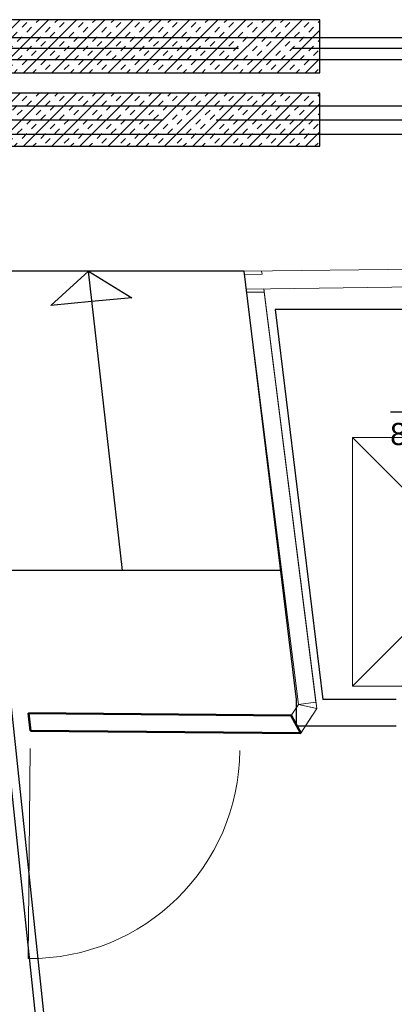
# Model space of a CAD drawing. Header units: millimetres. Extents: x 0 to 83130, y 0 to 57204.
# Tile 6 of 67: x 8817 to 10930, y 17044 to 22599. Entities that reach past the tile are written whole.
import ezdxf
from ezdxf.enums import TextEntityAlignment as Align

# ---------------------------------------------------------------- set-up
doc = ezdxf.new("R2010")
doc.units = ezdxf.units.MM
doc.header["$LTSCALE"] = 100
doc.header["$MEASUREMENT"] = 0
doc.linetypes.add('2V-CENT', pattern=[23, 20, -1.5, 0, -1.5])
doc.layers.get('0').update_dxf_attribs({"linetype": 'CONTINUOUS'})
doc.layers.add('20603A200D001$0$A-DOOR', color=31, linetype='CONTINUOUS', lineweight=13)
doc.layers.add('20603A200D001$0$A-WALL', color=7, linetype='CONTINUOUS', lineweight=13)
for name, color, linetype in [('20603A200D001$0$A12-HEL2', 251, 'CONTINUOUS'), ('20603A200D001$0$A12-HEL3', 251, 'CONTINUOUS'), ('20603A200D001$0$A12-HEL4', 251, 'CONTINUOUS'), ('20603A200D001$0$A28-HEL1', 251, 'CONTINUOUS'), ('20603A200D001$0$A28-HEL2', 251, 'CONTINUOUS'), ('V060-', 3, 'CONTINUOUS'), ('V061-', 1, 'CONTINUOUS'), ('xref', 7, 'CONTINUOUS')]:
    doc.layers.add(name, color=color, linetype=linetype)
doc.styles.add('FISO', font='fiso')

# ---------------------------------------------------------------- blocks, each defined once
blk = doc.blocks.new('*X144')
at = {"color": 0}
for p, q in [((8510.4, 22033.8), (8660.9, 22184.4)), ((8511.8, 22141.3), (8538.3, 22167.8)), ((8520, 21884.4), (8820, 22184.4)), ((8591.3, 22167.8), (8607.9, 22184.4)), ((8679.1, 21884.4), (8979.1, 22184.4)), ((8697.4, 22167.8), (8714, 22184.4)), ((8723.9, 22141.3), (8750.4, 22167.8)), ((8830, 22141.3), (8856.5, 22167.8)), ((8838.2, 21884.4), (9138.2, 22184.4)), ((8909.5, 22167.8), (8926.1, 22184.4)), ((8997.3, 21884.4), (9297.3, 22184.4)), ((9015.6, 22167.8), (9032.2, 22184.4)), ((9042.1, 22141.3), (9068.6, 22167.8)), ((9148.2, 22141.3), (9174.7, 22167.8)), ((9156.4, 21884.4), (9456.4, 22184.4)), ((9227.7, 22167.8), (9244.3, 22184.4)), ((9315.5, 21884.4), (9615.5, 22184.4)), ((9333.8, 22167.8), (9350.4, 22184.4)), ((9360.3, 22141.3), (9386.8, 22167.8)), ((9466.4, 22141.3), (9492.9, 22167.8)), ((9474.6, 21884.4), (9774.6, 22184.4)), ((9545.9, 22167.8), (9562.5, 22184.4)), ((9633.7, 21884.4), (9933.7, 22184.4)), ((9652, 22167.8), (9668.6, 22184.4)), ((9678.5, 22141.3), (9705, 22167.8)), ((9784.6, 22141.3), (9811.1, 22167.8)), ((9792.8, 21884.4), (10092.8, 22184.4)), ((9864.1, 22167.8), (9880.7, 22184.4)), ((9951.9, 21884.4), (10251.9, 22184.4)), ((9970.2, 22167.8), (9986.8, 22184.4)), ((9996.7, 22141.3), (10023.2, 22167.8)), ((10102.8, 22141.3), (10129.3, 22167.8)), ((10111, 21884.4), (10411, 22184.4)), ((10182.3, 22167.8), (10198.9, 22184.4)), ((10288.4, 22167.8), (10305, 22184.4)), ((10314.9, 22141.3), (10341.4, 22167.8)), ((10421, 22141.3), (10447.5, 22167.8)), ((10500.5, 22167.8), (10510.4, 22177.6)), ((8538.3, 22114.8), (8564.8, 22141.3)), ((8644.4, 22114.8), (8670.9, 22141.3)), ((8670.9, 22088.2), (8697.4, 22114.8)), ((8777, 22088.2), (8803.5, 22114.8)), ((8856.5, 22114.8), (8883, 22141.3)), ((8962.6, 22114.8), (8989.1, 22141.3)), ((8989.1, 22088.2), (9015.6, 22114.8)), ((9095.2, 22088.2), (9121.7, 22114.8)), ((9174.7, 22114.8), (9201.2, 22141.3)), ((9280.8, 22114.8), (9307.3, 22141.3)), ((9307.3, 22088.2), (9333.8, 22114.8)), ((9413.4, 22088.2), (9439.9, 22114.8)), ((9492.9, 22114.8), (9519.4, 22141.3)), ((9599, 22114.8), (9625.5, 22141.3)), ((9625.5, 22088.2), (9652, 22114.8)), ((9731.6, 22088.2), (9758.1, 22114.8)), ((9811.1, 22114.8), (9837.6, 22141.3)), ((9917.2, 22114.8), (9943.7, 22141.3)), ((9943.7, 22088.2), (9970.2, 22114.8)), ((10049.8, 22088.2), (10076.3, 22114.8)), ((10129.3, 22114.8), (10155.8, 22141.3)), ((10235.4, 22114.8), (10261.9, 22141.3)), ((10261.9, 22088.2), (10288.4, 22114.8)), ((10270.1, 21884.4), (10510.4, 22124.6)), ((10368, 22088.2), (10394.5, 22114.8)), ((10447.5, 22114.8), (10474, 22141.3)), ((8510.4, 22086.8), (8511.8, 22088.2)), ((8591.3, 22061.7), (8617.9, 22088.2)), ((8617.9, 22035.2), (8644.4, 22061.7)), ((8723.9, 22035.2), (8750.4, 22061.7)), ((8803.5, 22061.7), (8830, 22088.2)), ((8909.5, 22061.7), (8936.1, 22088.2)), ((8936.1, 22035.2), (8962.6, 22061.7)), ((9042.1, 22035.2), (9068.6, 22061.7)), ((9121.7, 22061.7), (9148.2, 22088.2)), ((9227.7, 22061.7), (9254.3, 22088.2)), ((9254.3, 22035.2), (9280.8, 22061.7)), ((9360.3, 22035.2), (9386.8, 22061.7)), ((9439.9, 22061.7), (9466.4, 22088.2)), ((9545.9, 22061.7), (9572.5, 22088.2)), ((9572.5, 22035.2), (9599, 22061.7)), ((9678.5, 22035.2), (9705, 22061.7)), ((9758.1, 22061.7), (9784.6, 22088.2)), ((9864.1, 22061.7), (9890.7, 22088.2)), ((9890.7, 22035.2), (9917.2, 22061.7)), ((9996.7, 22035.2), (10023.2, 22061.7)), ((10076.3, 22061.7), (10102.8, 22088.2)), ((10182.3, 22061.7), (10208.9, 22088.2)), ((10208.9, 22035.2), (10235.4, 22061.7)), ((10314.9, 22035.2), (10341.4, 22061.7)), ((10394.5, 22061.7), (10421, 22088.2)), ((10500.5, 22061.7), (10510.4, 22071.6)), ((8538.3, 22008.7), (8564.8, 22035.2)), ((8564.8, 21982.2), (8591.3, 22008.7)), ((8670.9, 21982.2), (8697.4, 22008.7)), ((8750.4, 22008.7), (8777, 22035.2)), ((8856.5, 22008.7), (8883, 22035.2)), ((8883, 21982.2), (8909.5, 22008.7)), ((8989.1, 21982.2), (9015.6, 22008.7)), ((9068.6, 22008.7), (9095.2, 22035.2)), ((9174.7, 22008.7), (9201.2, 22035.2)), ((9201.2, 21982.2), (9227.7, 22008.7)), ((9307.3, 21982.2), (9333.8, 22008.7)), ((9386.8, 22008.7), (9413.4, 22035.2)), ((9492.9, 22008.7), (9519.4, 22035.2)), ((9519.4, 21982.2), (9545.9, 22008.7)), ((9625.5, 21982.2), (9652, 22008.7)), ((9705, 22008.7), (9731.6, 22035.2)), ((9811.1, 22008.7), (9837.6, 22035.2)), ((9837.6, 21982.2), (9864.1, 22008.7)), ((9943.7, 21982.2), (9970.2, 22008.7)), ((10023.2, 22008.7), (10049.8, 22035.2)), ((10129.3, 22008.7), (10155.8, 22035.2)), ((10155.8, 21982.2), (10182.3, 22008.7)), ((10261.9, 21982.2), (10288.4, 22008.7)), ((10341.4, 22008.7), (10368, 22035.2)), ((10447.5, 22008.7), (10474, 22035.2)), ((10474, 21982.2), (10500.5, 22008.7)), ((8510.4, 21980.8), (8511.8, 21982.2)), ((8511.8, 21929.1), (8538.3, 21955.7)), ((8617.9, 21929.1), (8644.4, 21955.7)), ((8697.4, 21955.7), (8723.9, 21982.2)), ((8803.5, 21955.7), (8830, 21982.2)), ((8830, 21929.1), (8856.5, 21955.7)), ((8936.1, 21929.1), (8962.6, 21955.7)), ((9015.6, 21955.7), (9042.1, 21982.2)), ((9121.7, 21955.7), (9148.2, 21982.2)), ((9148.2, 21929.1), (9174.7, 21955.7)), ((9254.3, 21929.1), (9280.8, 21955.7)), ((9333.8, 21955.7), (9360.3, 21982.2)), ((9439.9, 21955.7), (9466.4, 21982.2)), ((9466.4, 21929.1), (9492.9, 21955.7)), ((9572.5, 21929.1), (9599, 21955.7)), ((9652, 21955.7), (9678.5, 21982.2)), ((9758.1, 21955.7), (9784.6, 21982.2)), ((9784.6, 21929.1), (9811.1, 21955.7)), ((9890.7, 21929.1), (9917.2, 21955.7)), ((9970.2, 21955.7), (9996.7, 21982.2)), ((10076.3, 21955.7), (10102.8, 21982.2)), ((10102.8, 21929.1), (10129.3, 21955.7)), ((10208.9, 21929.1), (10235.4, 21955.7)), ((10288.4, 21955.7), (10314.9, 21982.2)), ((10394.5, 21955.7), (10421, 21982.2)), ((10421, 21929.1), (10447.5, 21955.7)), ((10429.2, 21884.4), (10510.4, 21965.5)), ((8573.1, 21884.4), (8591.3, 21902.6)), ((8644.4, 21902.6), (8670.9, 21929.1)), ((8750.4, 21902.6), (8777, 21929.1)), ((8785.2, 21884.4), (8803.5, 21902.6)), ((8891.3, 21884.4), (8909.5, 21902.6)), ((8962.6, 21902.6), (8989.1, 21929.1)), ((9068.6, 21902.6), (9095.2, 21929.1)), ((9103.4, 21884.4), (9121.7, 21902.6)), ((9209.5, 21884.4), (9227.7, 21902.6)), ((9280.8, 21902.6), (9307.3, 21929.1)), ((9386.8, 21902.6), (9413.4, 21929.1)), ((9421.6, 21884.4), (9439.9, 21902.6)), ((9527.7, 21884.4), (9545.9, 21902.6)), ((9599, 21902.6), (9625.5, 21929.1)), ((9705, 21902.6), (9731.6, 21929.1)), ((9739.8, 21884.4), (9758.1, 21902.6)), ((9845.9, 21884.4), (9864.1, 21902.6)), ((9917.2, 21902.6), (9943.7, 21929.1)), ((10023.2, 21902.6), (10049.8, 21929.1)), ((10058, 21884.4), (10076.3, 21902.6)), ((10164.1, 21884.4), (10182.3, 21902.6)), ((10235.4, 21902.6), (10261.9, 21929.1)), ((10341.4, 21902.6), (10368, 21929.1)), ((10376.2, 21884.4), (10394.5, 21902.6)), ((10482.3, 21884.4), (10500.5, 21902.6))]:
    blk.add_line(p, q, dxfattribs=at)
blk = doc.blocks.new('20603A200D001$0$VT- 526626 - VT--320402-P03')
at = {"layer": '20603A200D001$0$A-WALL'}
for p, q in [((27271.5, 18870.5), (25550.5, 18848.5)), ((25550.5, 18848.5), (25563.1, 18748.7)), ((27271.5, 18870.5), (26538.1, 18861.1)), ((27271.5, 18870.5), (26538.1, 18855.9)), ((26538.1, 18861.1), (27271.5, 18870.5)), ((26538.1, 18855.9), (27271.5, 18870.5)), ((26538.1, 18855.9), (26538.1, 18861.1)), ((26538.1, 18861.1), (26538.1, 18855.9)), ((27271.2, 18770.5), (27271.5, 18870.5)), ((27271.2, 18770.5), (27271.5, 18870.5)), ((27271.5, 18870.5), (27271.2, 18770.5)), ((27271.2, 18770.5), (25563.1, 18748.7)), ((25563.1, 18748.7), (27271.2, 18770.5)), ((25563.1, 18748.7), (27271.2, 18770.5))]:
    blk.add_line(p, q, dxfattribs=at)
blk = doc.blocks.new('20603A200D001$0$VT- 526626 - VT- 526626-320406-P03')
blk.add_blockref('20603A200D001$0$VT- 526626 - VT--320402-P03', (0, 0))
blk = doc.blocks.new('20603A200D001$0$VT- 526951 - VT--320411-P03')
at = {"layer": '20603A200D001$0$A-WALL'}
for p, q in [((25552.8, 18830.6), (25653.4, 18831.6)), ((25653.4, 18831.6), (25552.8, 18830.6)), ((25651.1, 18849.8), (25653.4, 18831.6)), ((25653.4, 18831.6), (25651.1, 18849.8)), ((25663.7, 18749.9), (25563.1, 18748.7)), ((25663.7, 18749.9), (25563.1, 18748.7)), ((25563.1, 18748.7), (25663.7, 18749.9)), ((25858.5, 16405.5), (25563.1, 18748.7)), ((25565.3, 18730.7), (25666, 18731.7)), ((25666, 18731.7), (25565.3, 18730.7)), ((25962.2, 16382.3), (25663.7, 18749.9)), ((25666, 18731.7), (25663.7, 18749.9)), ((25663.7, 18749.9), (25666, 18731.7)), ((25957.7, 16418), (25666, 18731.7)), ((25666, 18731.7), (25957.7, 16418)), ((25858.5, 16405.5), (25957.7, 16418)), ((25957.7, 16418), (25858.5, 16405.5)), ((25858.5, 16405.5), (25936.4, 16388.1)), ((25858.5, 16405.5), (25962.2, 16382.3)), ((25936.4, 16388.1), (25858.5, 16405.5)), ((25959, 16408), (25957.7, 16418)), ((25957.7, 16418), (25959, 16408))]:
    blk.add_line(p, q, dxfattribs=at)
blk = doc.blocks.new('20603A200D001$0$VT- 526951 - VT- 526951-320415-P03')
blk.add_blockref('20603A200D001$0$VT- 526951 - VT--320411-P03', (0, 0))
blk = doc.blocks.new('20603A200D001$0$VT- 527170 - VT--320420-P03')
at = {"layer": '20603A200D001$0$A-WALL'}
for p, q in [((25858.5, 16405.5), (25818.5, 16342.5)), ((25962.2, 16382.3), (25858.5, 16405.5)), ((25936.4, 16388.1), (25858.5, 16405.5)), ((25858.5, 16405.5), (25936.4, 16388.1)), ((25818.5, 16342.5), (25873.2, 16242)), ((25873.2, 16242), (25962.2, 16382.3)), ((25873.2, 16242), (25937, 16342.6)), ((25937, 16342.6), (25873.2, 16242))]:
    blk.add_line(p, q, dxfattribs=at)
blk = doc.blocks.new('20603A200D001$0$VT- 527170 - VT- 527170-320424-P03')
blk.add_blockref('20603A200D001$0$VT- 527170 - VT--320420-P03', (0, 0))
blk = doc.blocks.new('20603A200D001$0$VT- 527326 - VT--320429-P03')
at = {"layer": '20603A200D001$0$A-WALL', "lineweight": 50}
for p, q in [((25818.5, 16342.5), (24335.2, 16355.6)), ((24335.2, 16355.6), (24347, 16255.5)), ((25873.2, 16242), (25818.5, 16342.5)), ((24347, 16255.5), (25873.2, 16242))]:
    blk.add_line(p, q, dxfattribs=at)
blk = doc.blocks.new('20603A200D001$0$VT- 527326 - VT- 527326-320433-P03')
blk.add_blockref('20603A200D001$0$VT- 527326 - VT--320429-P03', (0, 0))
blk = doc.blocks.new('20603A200D001$0$DOOR 80 - DOOR 80-403482-P03')
at = {"layer": '20603A200D001$0$A-DOOR'}
blk.add_line((24344.6, 16155.5), (24334.1, 14971.5), dxfattribs=at)
blk.add_arc((24344.6, 16155.5), 1184, 269.4949, 359.4949, dxfattribs=at)
blk = doc.blocks.new('20603A200D001')
at = {"layer": '20603A200D001$0$A12-HEL2', "color": 7, "linetype": 'Continuous', "lineweight": 0}
for points in [[(26164, 17911.5), (27567, 16508.5)], [(26164, 16508.5), (27567, 17911.5)], [(26164, 16508.5), (26164, 17911.5)], [(26164, 17911.5), (27567, 17911.5)], [(26164, 16508.5), (26460.5, 16508.5)]]:
    blk.add_lwpolyline(points, dxfattribs=at)
at = {"layer": '20603A200D001$0$A12-HEL3', "color": 7}
blk.add_lwpolyline([(24199, 16765), (25524.3, 4222.1)], dxfattribs=at)
at = {"layer": '20603A200D001$0$A12-HEL4', "color": 7}
for points in [[(25550.5, 18848.5), (25845.1, 16433.5)], [(25727.8, 18633.5), (25996.3, 16433.5)], [(27450.5, 18633.5), (25727.8, 18633.5)], [(24149.3, 16759.8), (25479.5, 4169.9)], [(25845.1, 16433.5), (25845.1, 16283.5)], [(26410.5, 16433.5), (25996.3, 16433.5)], [(25845.1, 16283.5), (26410.5, 16283.5)]]:
    blk.add_lwpolyline(points, dxfattribs=at)
at = {"layer": '20603A200D001$0$A28-HEL1', "color": 7}
blk.add_lwpolyline([(24690.9, 18677.3), (24461.9, 18655.7), (24674.7, 18848.5), (24919.9, 18698.8)], close=True, dxfattribs=at)
blk.add_lwpolyline([(24866.6, 17161), (24674.7, 18848.5)], dxfattribs=at)
at = {"layer": '20603A200D001$0$A28-HEL2', "color": 7}
for points in [[(25550.5, 18848.5), (23948.6, 18848.5)], [(25756.4, 17161), (24154.5, 17161)]]:
    blk.add_lwpolyline(points, dxfattribs=at)
at = {"layer": '20603A200D001$0$A-DOOR'}
blk.add_blockref('20603A200D001$0$DOOR 80 - DOOR 80-403482-P03', (0, 0), dxfattribs=at)
at = {"layer": '20603A200D001$0$A-WALL'}
for name in ['20603A200D001$0$VT- 526626 - VT- 526626-320406-P03', '20603A200D001$0$VT- 526951 - VT- 526951-320415-P03', '20603A200D001$0$VT- 527170 - VT- 527170-320424-P03', '20603A200D001$0$VT- 527326 - VT- 527326-320433-P03']:
    blk.add_blockref(name, (0, 0), dxfattribs=at)

msp = doc.modelspace()

# ---------------------------------------------------------------- linework, layer by layer
at = {"layer": 'V060-', "linetype": 'Continuous'}
for p, q in [((8087.16, 22498, 149.81), (12351.43, 22498, 149.81)), ((12351.43, 22373, 149.81), (8087.16, 22373, 149.81)), ((8028.55, 22111.8, -171), (14225.62, 22111.8, -171)), ((14225.62, 21951.8, -171), (8030.28, 21951.8, -171))]:
    msp.add_line(p, q, dxfattribs=at)
at = {"layer": 'V060-', "color": 1, "linetype": '2V-CENT'}
for p, q in [((12351.43, 22435.5, 149.81), (8087.16, 22435.5, 149.81)), ((14225.62, 22031.8, -171), (8030.28, 22031.8, -171))]:
    msp.add_line(p, q, dxfattribs=at)
at = {"layer": 'V060-', "color": 1}
for points in [[(8510.39, 22298.65), (10510.39, 22298.65), (10510.39, 22598.65), (8510.39, 22598.65)], [(8510.39, 21884.36), (10510.39, 21884.36), (10510.39, 22184.36), (8510.39, 22184.36)]]:
    msp.add_lwpolyline(points, close=True, dxfattribs=at)
at = {"layer": 'V061-'}
msp.add_line((12057.21, 20383.76), (10908.11, 20383.76), dxfattribs=at)

# ---------------------------------------------------------------- block references
at = {"layer": 'V060-', "color": 1}
for p in [(0, 414.3), (0, 0)]:
    msp.add_blockref('*X144', p, dxfattribs=at)
at = {"layer": 'xref'}
msp.add_blockref('20603A200D001', (-15469.5, 2330.58), dxfattribs=at)

# ---------------------------------------------------------------- texts
at = {"layer": 'V061-', "color": 1, "style": 'FISO'}
msp.add_text('800m3/h', height=125, dxfattribs=at).set_placement((11557.85, 20198.76), align=Align.RIGHT)

doc.saveas('drawing.dxf')
